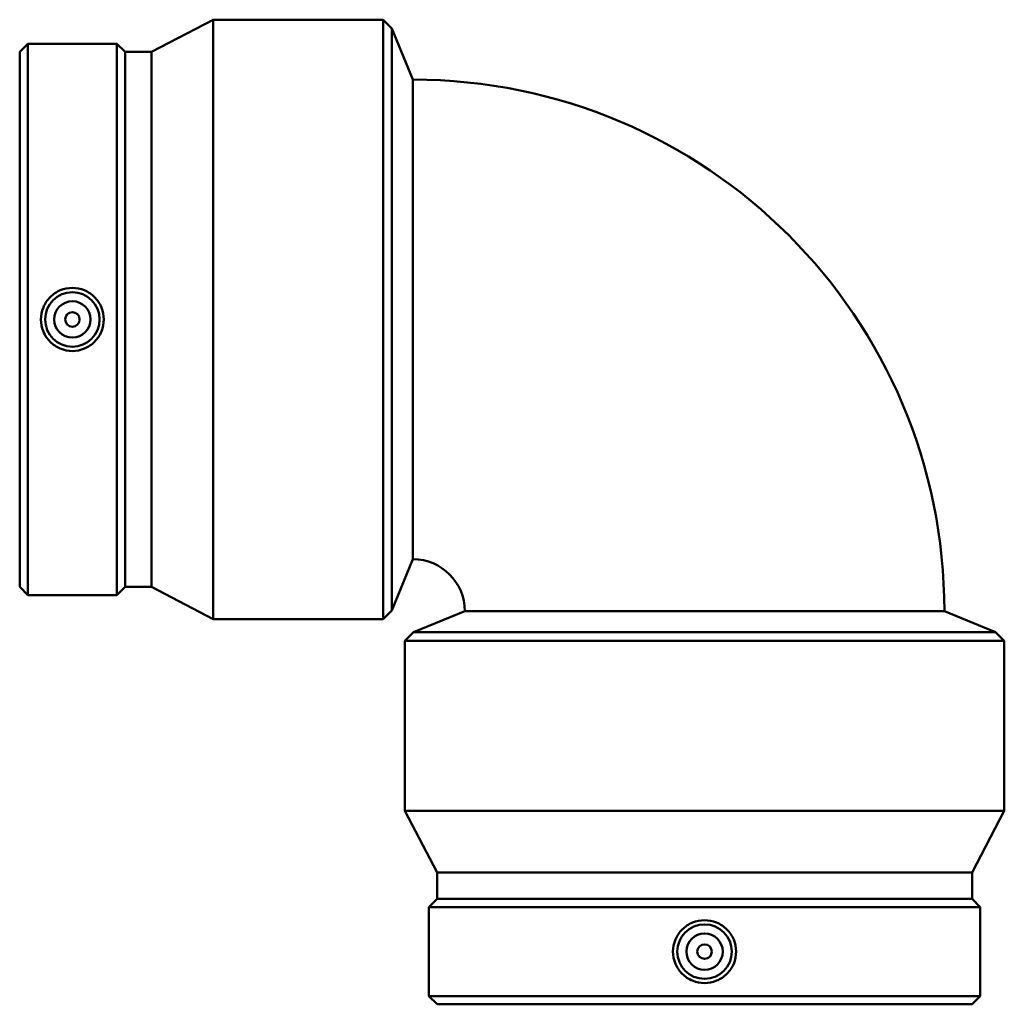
# Model space of a CAD drawing. Header units: millimetres. Extents: x -682 to 1407, y -1111 to 1108.
# Tile 5 of 7: x 249 to 520, y 710 to 981. Entities that reach past the tile are written whole.
import ezdxf

# ---------------------------------------------------------------- set-up
doc = ezdxf.new("R2010")
doc.units = ezdxf.units.MM
doc.layers.add('Visible (ANSI)', color=7, linetype='Continuous', lineweight=50)

msp = doc.modelspace()

# ---------------------------------------------------------------- linework, layer by layer
at = {"layer": 'Visible (ANSI)'}
for p, q in [((285.509, 972.011), (302.509, 980.888)), ((302.509, 815.888), (302.509, 980.888)), ((302.509, 980.888), (349.259, 980.888)), ((349.259, 815.888), (349.259, 980.888)), ((351.676, 978.471), (349.259, 980.888)), ((351.676, 818.304), (351.676, 978.471)), ((357.509, 964.388), (351.676, 978.471)), ((249.259, 972.011), (251.536, 974.288)), ((251.536, 822.488), (251.536, 974.288)), ((251.536, 974.288), (275.982, 974.288)), ((275.982, 822.488), (275.982, 974.288)), ((278.259, 972.011), (275.982, 974.288)), ((249.259, 824.765), (249.259, 972.011)), ((278.259, 824.765), (278.259, 972.011)), ((278.259, 972.011), (285.509, 972.011)), ((285.509, 824.765), (285.509, 972.011)), ((357.509, 964.388), (357.509, 832.388)), ((357.509, 832.388), (351.676, 818.304)), ((249.259, 824.765), (251.536, 822.488)), ((278.259, 824.765), (275.982, 822.488)), ((278.259, 824.765), (285.509, 824.765)), ((285.509, 824.765), (302.509, 815.888)), ((251.536, 822.488), (275.982, 822.488)), ((302.509, 815.888), (349.259, 815.888)), ((351.676, 818.304), (349.259, 815.888)), ((371.759, 818.138), (357.676, 812.304)), ((371.759, 818.138), (503.759, 818.138)), ((503.759, 818.138), (517.843, 812.304)), ((357.676, 812.304), (355.259, 809.888)), ((517.843, 812.304), (357.676, 812.304)), ((517.843, 812.304), (520.259, 809.888)), ((520.259, 809.888), (355.259, 809.888)), ((355.259, 763.138), (355.259, 809.888)), ((520.259, 763.138), (520.259, 809.888)), ((520.259, 763.138), (355.259, 763.138)), ((364.136, 746.138), (355.259, 763.138)), ((511.382, 746.138), (520.259, 763.138)), ((511.382, 746.138), (364.136, 746.138)), ((364.136, 738.888), (364.136, 746.138)), ((511.382, 738.888), (511.382, 746.138)), ((364.136, 738.888), (361.859, 736.611)), ((511.382, 738.888), (364.136, 738.888)), ((511.382, 738.888), (513.659, 736.611)), ((513.659, 736.611), (361.859, 736.611)), ((361.859, 712.165), (361.859, 736.611)), ((513.659, 712.165), (513.659, 736.611)), ((513.659, 712.165), (361.859, 712.165)), ((364.136, 709.888), (361.859, 712.165)), ((511.382, 709.888), (513.659, 712.165)), ((511.382, 709.888), (364.136, 709.888))]:
    msp.add_line(p, q, dxfattribs=at)
for centre, radius in [((263.759, 898.388), 7.5), ((263.759, 898.388), 5), ((263.759, 898.388), 2), ((437.759, 724.388), 7.5), ((437.759, 724.388), 5), ((437.759, 724.388), 2)]:
    msp.add_circle(centre, radius, dxfattribs=at)
for radius in [146.25, 14.25]:
    msp.add_arc((357.509, 818.138), radius, 0, 90, dxfattribs=at)
for points in [[(263.759, 907.078), (264.849, 907.078), (266.011, 906.858), (268.144, 905.967), (269.116, 905.296), (270.648, 903.751), (271.311, 902.775), (272.189, 900.638), (272.405, 899.477), (272.405, 897.299), (272.189, 896.138), (271.311, 894), (270.648, 893.024), (269.116, 891.48), (268.144, 890.809), (266.011, 889.918), (264.849, 889.698), (262.669, 889.698), (261.508, 889.918), (259.375, 890.809), (258.403, 891.48), (256.871, 893.024), (256.208, 894), (255.329, 896.138), (255.113, 897.299), (255.113, 899.477), (255.329, 900.638), (256.208, 902.775), (256.871, 903.751), (258.403, 905.296), (259.375, 905.967), (261.508, 906.858), (262.669, 907.078), (263.759, 907.078)], [(429.07, 724.388), (429.07, 725.478), (429.289, 726.639), (430.18, 728.773), (430.852, 729.745), (432.396, 731.276), (433.372, 731.939), (435.509, 732.818), (436.671, 733.034), (438.848, 733.034), (440.009, 732.818), (442.147, 731.939), (443.123, 731.276), (444.667, 729.745), (445.338, 728.773), (446.229, 726.639), (446.449, 725.478), (446.449, 723.298), (446.229, 722.136), (445.338, 720.003), (444.667, 719.031), (443.123, 717.499), (442.147, 716.837), (440.009, 715.958), (438.848, 715.742), (436.671, 715.742), (435.509, 715.958), (433.372, 716.837), (432.396, 717.499), (430.852, 719.031), (430.18, 720.003), (429.289, 722.136), (429.07, 723.298), (429.07, 724.388)]]:
    msp.add_open_spline(points, degree=3, knots=[0, 0, 0, 0, 0.3270089, 0.3270089, 0.6540178, 0.6540178, 0.9806459, 0.9806459, 1.3072739, 1.3072739, 1.633902, 1.633902, 1.9605301, 1.9605301, 2.287539, 2.287539, 2.6145478, 2.6145478, 2.9415567, 2.9415567, 3.2685656, 3.2685656, 3.5951937, 3.5951937, 3.9218218, 3.9218218, 4.2484498, 4.2484498, 4.5750779, 4.5750779, 4.9020868, 4.9020868, 5.2290957, 5.2290957, 5.2290957, 5.2290957], dxfattribs=at)

doc.saveas('drawing.dxf')
